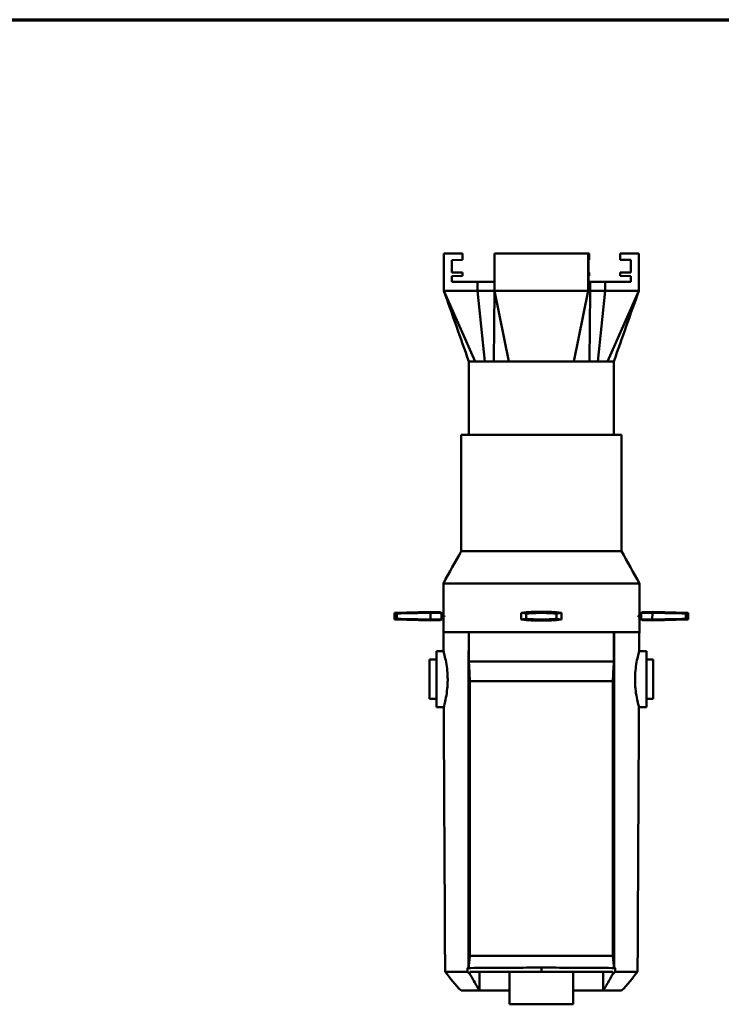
# Model space of a CAD drawing. Header units: millimetres. Extents: x 20 to 2980, y 20 to 2980.
# Tile 10 of 12: x 1026 to 1652, y 2101 to 2980. Entities that reach past the tile are written whole.
import ezdxf

# ---------------------------------------------------------------- set-up
doc = ezdxf.new("R2010")
doc.units = ezdxf.units.MM
doc.layers.add('Border (ISO)', color=7, linetype='Continuous', lineweight=70)
doc.layers.add('Visible (ISO)', color=7, linetype='Continuous', lineweight=50)

# ---------------------------------------------------------------- blocks, each defined once
blk = doc.blocks.new('Borders Chauvet')
at = {"layer": 'Border (ISO)'}
blk.add_line((20, 2980), (2980, 2980), dxfattribs=at)

msp = doc.modelspace()

# ---------------------------------------------------------------- linework, layer by layer
at = {"layer": 'Visible (ISO)'}
for p, q in [((1404.67, 2771.43), (1421.17, 2771.43)), ((1404.67, 2771.43), (1404.67, 2737.91)), ((1421.17, 2765.77), (1421.17, 2771.43)), ((1449.77, 2771.43), (1449.77, 2737.91)), ((1449.77, 2771.43), (1533.56, 2771.43)), ((1534.42, 2771.43), (1533.56, 2771.43)), ((1533.56, 2771.43), (1533.56, 2737.91)), ((1534.42, 2765.8), (1534.42, 2771.43)), ((1578.67, 2771.43), (1562.17, 2771.43)), ((1562.17, 2771.43), (1562.17, 2765.79)), ((1578.67, 2771.43), (1578.67, 2737.91)), ((1411.67, 2765.52), (1421.17, 2765.77)), ((1411.67, 2754.52), (1411.67, 2765.52)), ((1533.87, 2765.52), (1534.42, 2765.8)), ((1533.87, 2754.52), (1533.87, 2765.52)), ((1562.17, 2765.79), (1571.67, 2765.56)), ((1571.67, 2765.56), (1571.67, 2754.52)), ((1421.17, 2754.27), (1411.67, 2754.52)), ((1411.67, 2751.04), (1421.17, 2751.27)), ((1411.67, 2746.02), (1411.67, 2751.04)), ((1421.17, 2751.27), (1421.17, 2754.27)), ((1534.42, 2754.25), (1533.87, 2754.52)), ((1533.87, 2751.02), (1534.42, 2751.3)), ((1533.87, 2746.02), (1533.87, 2751.02)), ((1534.42, 2751.3), (1534.42, 2754.25)), ((1571.67, 2754.52), (1562.17, 2754.27)), ((1562.17, 2754.27), (1562.17, 2751.27)), ((1562.17, 2751.27), (1571.67, 2751.02)), ((1571.67, 2751.02), (1571.67, 2746.02)), ((1434.63, 2746.02), (1411.67, 2746.02)), ((1449.77, 2746.02), (1434.63, 2746.02)), ((1434.63, 2746.02), (1434.63, 2737.91)), ((1548.7, 2746.02), (1535.13, 2746.02)), ((1535.13, 2746.02), (1535.13, 2737.91)), ((1548.7, 2746.02), (1548.7, 2737.91)), ((1404.67, 2737.91), (1432.5, 2675.02)), ((1434.63, 2737.91), (1404.67, 2737.91)), ((1434.63, 2737.91), (1441.19, 2675.02)), ((1434.63, 2737.91), (1449.77, 2737.91)), ((1449.77, 2737.91), (1449.39, 2675.02)), ((1449.77, 2737.91), (1462.72, 2675.02)), ((1533.56, 2737.91), (1449.77, 2737.91)), ((1533.56, 2737.91), (1520.65, 2675.02)), ((1535.13, 2737.91), (1533.56, 2737.91)), ((1535.13, 2737.91), (1534.6, 2675.02)), ((1535.13, 2737.91), (1548.7, 2737.91)), ((1548.7, 2737.91), (1542.07, 2675.02)), ((1578.67, 2737.91), (1548.7, 2737.91)), ((1578.67, 2737.91), (1550.84, 2675.02)), ((1426.92, 2675.03), (1426.92, 2609.53)), ((1556.41, 2675.03), (1556.41, 2609.53)), ((1420.17, 2609.53), (1563.17, 2609.53)), ((1420.17, 2505.82), (1420.17, 2609.53)), ((1563.17, 2505.82), (1563.17, 2609.53)), ((1563.17, 2505.82), (1420.17, 2505.82)), ((1579.17, 2476.99), (1404.17, 2476.99)), ((1404.17, 2448.14), (1404.17, 2476.99)), ((1579.17, 2448.14), (1579.17, 2476.99)), ((1360.58, 2450.57), (1392.57, 2451.69)), ((1392.57, 2450.68), (1392.57, 2451.69)), ((1401.34, 2451.38), (1392.57, 2451.69)), ((1581.99, 2451.38), (1590.77, 2451.69)), ((1590.77, 2451.69), (1590.77, 2450.7)), ((1622.75, 2450.57), (1590.77, 2451.69)), ((1360.68, 2444.8), (1360.58, 2450.57)), ((1360.68, 2444.8), (1392.57, 2443.69)), ((1392.57, 2450.68), (1392.56, 2444.68)), ((1392.57, 2443.69), (1392.57, 2444.68)), ((1401.21, 2443.99), (1392.57, 2443.69)), ((1405.29, 2447.34), (1402.56, 2447.34)), ((1405.29, 2448.14), (1402.57, 2448.14)), ((1404.17, 2433.53), (1404.17, 2447.34)), ((1405.29, 2448.14), (1405.29, 2447.34)), ((1473.61, 2444.7), (1473.72, 2450.7)), ((1509.72, 2450.68), (1509.61, 2444.68)), ((1578.04, 2447.34), (1578.04, 2448.14)), ((1580.76, 2448.14), (1578.04, 2448.14)), ((1580.77, 2447.34), (1578.04, 2447.34)), ((1579.17, 2433.53), (1579.17, 2447.34)), ((1582.12, 2443.99), (1590.77, 2443.69)), ((1590.76, 2444.7), (1590.77, 2450.7)), ((1622.65, 2444.8), (1590.77, 2443.69)), ((1590.77, 2444.7), (1590.77, 2443.69)), ((1622.65, 2444.8), (1622.75, 2450.57)), ((1404.17, 2433.53), (1410.91, 2433.53)), ((1411.01, 2433.53), (1416.75, 2433.53)), ((1416.9, 2433.53), (1420.25, 2433.53)), ((1420.27, 2433.53), (1423, 2433.53)), ((1423.01, 2433.53), (1423, 2433.53)), ((1423, 2433.53), (1423, 2433.53)), ((1423.01, 2433.53), (1426.78, 2433.53)), ((1426.78, 2433.53), (1426.97, 2433.53)), ((1426.97, 2433.53), (1439.18, 2433.53)), ((1439.18, 2433.53), (1544.15, 2433.53)), ((1544.15, 2433.53), (1556.36, 2433.53)), ((1556.55, 2433.53), (1556.36, 2433.53)), ((1556.55, 2433.53), (1560.32, 2433.53)), ((1560.33, 2433.53), (1560.32, 2433.53)), ((1563.06, 2433.53), (1560.33, 2433.53)), ((1560.33, 2433.53), (1560.33, 2433.53)), ((1563.08, 2433.53), (1566.43, 2433.53)), ((1572.32, 2433.53), (1566.58, 2433.53)), ((1572.43, 2433.53), (1579.17, 2433.53)), ((1397.92, 2416.53), (1397.92, 2366.53)), ((1404.26, 2416.53), (1397.92, 2416.53)), ((1585.42, 2416.53), (1579.07, 2416.53)), ((1585.42, 2366.53), (1585.42, 2416.53)), ((1397.92, 2409.04), (1391.92, 2409.04)), ((1391.92, 2409.04), (1391.92, 2399.04)), ((1585.42, 2409.04), (1591.42, 2409.04)), ((1591.42, 2399.04), (1591.42, 2409.04)), ((1391.92, 2384.04), (1391.92, 2399.04)), ((1426.98, 2407.12), (1556.36, 2407.12)), ((1591.42, 2399.04), (1591.42, 2384.04)), ((1391.92, 2384.04), (1391.92, 2374.04)), ((1591.42, 2374.04), (1591.42, 2384.04)), ((1397.92, 2374.04), (1391.92, 2374.04)), ((1585.42, 2374.04), (1591.42, 2374.04)), ((1404.52, 2366.53), (1397.92, 2366.53)), ((1585.42, 2366.53), (1578.81, 2366.53)), ((1427.74, 2128.47), (1427.74, 2130.21)), ((1427.74, 2130.21), (1491.67, 2130.21)), ((1436.4, 2113.53), (1436.4, 2130.21)), ((1463.14, 2130.21), (1463.14, 2101.31)), ((1491.67, 2130.21), (1491.67, 2134.11)), ((1555.59, 2130.21), (1491.67, 2130.21)), ((1520.19, 2130.21), (1520.19, 2101.31)), ((1546.93, 2113.53), (1546.93, 2130.21)), ((1555.59, 2128.47), (1555.59, 2130.21)), ((1463.14, 2113.53), (1436.4, 2113.53)), ((1546.93, 2113.53), (1520.19, 2113.53)), ((1520.19, 2101.31), (1463.14, 2101.31))]:
    msp.add_line(p, q, dxfattribs=at)
for centre, start, end in [((1491.67, 2289.19), 83.62159, 96.34068), ((1491.67, 2606.19), 263.62159, 276.34068)]:
    msp.add_arc(centre, 162.5, start, end, dxfattribs=at)
for centre, major_axis, ratio, start_param, end_param in [((1552.15, 2288.5), (1120.66, -3.03), 0.145831, 1.714081, 1.741212), ((1512.71, 2605.5), (1111.48, -3.01), 0.145831, 4.57731, 4.604474), ((1646.32, 2606.72), (-856.94, -3.17), 0.196862, 1.26944, 1.269441), ((1324.47, 2288.68), (-824.52, -3.05), 0.196862, 4.616734, 4.628978), ((1018.66, 2289.91), (1170.56, -3.17), 0.145831, 1.246069, 1.24607), ((1353.57, 2605.68), (-819.44, -3.03), 0.196862, 1.61767, 1.629821), ((1452.54, 2606.88), (-168.05, 2.97), 0.972515, 1.713686, 1.740735), ((1532.54, 2605.47), (-175.53, 3.1), 0.972515, 1.245674, 1.245676), ((1521.59, 2288.66), (-171.33, 3.05), 0.984634, 5.013015, 5.013017), ((1452.86, 2289.87), (-166.67, 2.94), 0.972515, 4.576834, 4.604079), ((1530.47, 2605.5), (166.67, -2.94), 0.972515, 4.576916, 4.604079), ((1530.79, 2288.5), (168.05, -2.97), 0.972515, 1.713686, 1.740817), ((1461.75, 2606.72), (171.33, -3.05), 0.984634, 5.013015, 5.013017), ((1450.79, 2289.91), (175.53, -3.1), 0.972515, 1.245674, 1.245676), ((1629.76, 2289.7), (819.44, 3.03), 0.196862, 1.61767, 1.629941), ((1658.86, 2606.7), (824.52, 3.05), 0.196862, 4.616853, 4.628978), ((1964.67, 2605.47), (-1170.56, 3.17), 0.145831, 1.246069, 1.24607), ((1337.01, 2288.66), (856.94, 3.17), 0.196862, 1.26944, 1.269441), ((1470.62, 2289.87), (-1111.48, 3.01), 0.145831, 4.577228, 4.604474), ((1431.18, 2606.88), (-1120.66, 3.03), 0.145831, 1.714081, 1.741129)]:
    msp.add_ellipse(centre, major_axis=major_axis, ratio=ratio, start_param=start_param, end_param=end_param, dxfattribs=at)
for points, knots in [([(1535.13, 2746.02), (1535.09, 2746.02), (1535.06, 2746.02), (1535.02, 2746.02), (1534.85, 2746.02), (1534.68, 2746.02), (1534.5, 2746.02), (1534.29, 2746.02), (1534.08, 2746.02), (1533.87, 2746.02)], [0.000001, 0.000001, 0.000001, 0.000001, 0.203884, 0.203884, 0.203884, 1.200045, 1.200045, 1.200045, 2.40009, 2.40009, 2.40009, 2.40009]), ([(1548.7, 2746.02), (1552.53, 2746.02), (1556.35, 2746.02), (1564.01, 2746.02), (1567.84, 2746.02), (1571.67, 2746.02)], [-2.299955, -2.299955, -2.299955, -2.299955, -1.149978, -1.149978, -0.000001, -0.000001, -0.000001, -0.000001]), ([(1426.92, 2675.03), (1426.92, 2675.03), (1427.32, 2675.03), (1429.07, 2675.04), (1430.53, 2675.02), (1432.5, 2675.02)], [3.108588, 3.108588, 3.108588, 3.108588, 4.365956, 4.365956, 5.819137, 5.819137, 5.819137, 5.819137]), ([(1432.5, 2675.02), (1433.63, 2675.02), (1434.93, 2675.02), (1437.83, 2675.03), (1439.44, 2675.02), (1441.19, 2675.02)], [0, 0, 0, 0, 0.837042, 0.837042, 1.674651, 1.674651, 1.674651, 1.674651]), ([(1441.19, 2675.02), (1442.42, 2675.02), (1443.72, 2675.02), (1446.46, 2675.02), (1447.89, 2675.02), (1449.39, 2675.02)], [0, 0, 0, 0, 0.591153, 0.591153, 1.182314, 1.182314, 1.182314, 1.182314]), ([(1449.39, 2675.02), (1451.41, 2675.02), (1453.55, 2675.03), (1458.01, 2675.02), (1460.33, 2675.02), (1462.72, 2675.02)], [0, 0, 0, 0, 0.802944, 0.802944, 1.605385, 1.605385, 1.605385, 1.605385]), ([(1462.72, 2675.02), (1466.64, 2675.02), (1470.75, 2675.03), (1479.22, 2675.03), (1483.56, 2675.03), (1489.19, 2675.03), (1490.44, 2675.03), (1496.7, 2675.02), (1501.69, 2675.04), (1511.45, 2675.04), (1516.17, 2675.02), (1520.65, 2675.02)], [0, 0, 0, 0, 1.314794, 1.314794, 2.629671, 2.629671, 3.005063, 3.005063, 4.508153, 4.508153, 6.011469, 6.011469, 6.011469, 6.011469]), ([(1520.65, 2675.02), (1523.17, 2675.02), (1525.6, 2675.02), (1530.27, 2675.03), (1532.49, 2675.02), (1534.6, 2675.02)], [0, 0, 0, 0, 0.844452, 0.844452, 1.689531, 1.689531, 1.689531, 1.689531]), ([(1534.6, 2675.02), (1535.95, 2675.02), (1537.25, 2675.02), (1539.74, 2675.02), (1540.93, 2675.02), (1542.07, 2675.02)], [0, 0, 0, 0, 0.541394, 0.541394, 1.082784, 1.082784, 1.082784, 1.082784]), ([(1542.07, 2675.02), (1543.83, 2675.02), (1545.46, 2675.03), (1548.39, 2675.02), (1549.7, 2675.02), (1550.84, 2675.02)], [0, 0, 0, 0, 0.843897, 0.843897, 1.687201, 1.687201, 1.687201, 1.687201]), ([(1550.84, 2675.02), (1554.29, 2675.02), (1556.17, 2675.03), (1556.41, 2675.03), (1556.41, 2675.03), (1556.41, 2675.03)], [0, 0, 0, 0, 2.546961, 2.546961, 2.713972, 2.713972, 2.713972, 2.713972]), ([(1360.58, 2450.57), (1360.58, 2450.57), (1360.87, 2450.5), (1361.76, 2450.27), (1362.11, 2450.18), (1362.53, 2450.07)], [7.218001, 7.218001, 7.218001, 7.218001, 8.121597, 8.121597, 8.545551, 8.545551, 8.545551, 8.545551]), ([(1362.6, 2445.3), (1362.19, 2445.19), (1361.84, 2445.11), (1360.96, 2444.88), (1360.68, 2444.8), (1360.68, 2444.8)], [-8.533009, -8.533009, -8.533009, -8.533009, -8.116203, -8.116203, -7.213423, -7.213423, -7.213423, -7.213423]), ([(1505.13, 2445.3), (1503.72, 2445.19), (1502.3, 2445.11), (1497.78, 2444.88), (1494.67, 2444.8), (1488.66, 2444.8), (1485.55, 2444.88), (1481, 2445.11), (1479.55, 2445.2), (1478.11, 2445.3)], [-8.533009, -8.533009, -8.533009, -8.533009, -8.116203, -8.116203, -7.213423, -7.213423, -6.310643, -6.310643, -5.885131, -5.885131, -5.885131, -5.885131]), ([(1478.22, 2450.08), (1479.62, 2450.18), (1481.03, 2450.27), (1485.54, 2450.5), (1488.65, 2450.57), (1494.68, 2450.57), (1497.79, 2450.5), (1502.33, 2450.27), (1503.77, 2450.18), (1505.2, 2450.07)], [5.899158, 5.899158, 5.899158, 5.899158, 6.314405, 6.314405, 7.218001, 7.218001, 8.121597, 8.121597, 8.545551, 8.545551, 8.545551, 8.545551]), ([(1622.65, 2444.8), (1622.65, 2444.8), (1622.37, 2444.88), (1621.48, 2445.11), (1621.13, 2445.2), (1620.71, 2445.3)], [-7.213423, -7.213423, -7.213423, -7.213423, -6.310643, -6.310643, -5.885131, -5.885131, -5.885131, -5.885131]), ([(1620.82, 2450.08), (1621.23, 2450.18), (1621.58, 2450.27), (1622.46, 2450.5), (1622.75, 2450.57), (1622.75, 2450.57)], [5.899158, 5.899158, 5.899158, 5.899158, 6.314405, 6.314405, 7.218001, 7.218001, 7.218001, 7.218001]), ([(1426.74, 2133.91), (1426.74, 2140.15), (1426.74, 2146.39), (1426.75, 2158.88), (1426.75, 2165.12), (1426.75, 2183.84), (1426.75, 2196.33), (1426.75, 2233.78), (1426.76, 2258.75), (1426.76, 2308.69), (1426.77, 2333.66), (1426.77, 2383.59), (1426.77, 2408.56), (1426.78, 2433.53)], [-29.963028, -29.963028, -29.963028, -29.963028, -28.090339, -28.090339, -26.21765, -26.21765, -22.472271, -22.472271, -14.981512, -14.981512, -7.490756, -7.490756, 0, 0, 0, 0]), ([(1426.97, 2433.53), (1426.97, 2433.01), (1426.97, 2432.49), (1426.97, 2431.97), (1426.97, 2431.94), (1426.97, 2431.91), (1426.97, 2431.88), (1426.97, 2431.7), (1426.97, 2431.24), (1426.97, 2430.31), (1426.97, 2430.28), (1426.97, 2430.26), (1426.97, 2430.23), (1426.97, 2429.15), (1426.97, 2428.07), (1426.97, 2426.98), (1426.97, 2426.97), (1426.97, 2426.95), (1426.97, 2426.93), (1426.97, 2425.83), (1426.97, 2424.74), (1426.97, 2423.65), (1426.97, 2422.55), (1426.97, 2421.43), (1426.97, 2420.32), (1426.97, 2419.22), (1426.97, 2418.11), (1426.97, 2417), (1426.97, 2415.89), (1426.97, 2414.78), (1426.97, 2413.67), (1426.98, 2412.56), (1426.98, 2411.45), (1426.98, 2410.35), (1426.98, 2409.79), (1426.98, 2409.24), (1426.98, 2408.68), (1426.98, 2408.16), (1426.98, 2407.64), (1426.98, 2407.12)], [0.000001, 0.000001, 0.000001, 0.000001, 0.1555607, 0.1555607, 0.1555607, 0.1650583, 0.1650583, 0.1650583, 0.2179785, 0.2179785, 0.2179785, 0.2195432, 0.2195432, 0.2195432, 0.2793219, 0.2793219, 0.2793219, 0.2803949, 0.2803949, 0.2803949, 0.3407754, 0.3407754, 0.3407754, 0.4020984, 0.4020984, 0.4020984, 0.4634082, 0.4634082, 0.4634082, 0.5247241, 0.5247241, 0.5247241, 0.5860429, 0.5860429, 0.5860429, 0.6167101, 0.6167101, 0.6167101, 0.6454383, 0.6454383, 0.6454383, 0.6454383]), ([(1556.36, 2433.53), (1556.36, 2433.01), (1556.36, 2432.49), (1556.36, 2431.97), (1556.36, 2431.94), (1556.36, 2431.91), (1556.36, 2431.88), (1556.36, 2431.7), (1556.36, 2431.24), (1556.36, 2430.31), (1556.36, 2430.28), (1556.36, 2430.26), (1556.36, 2430.23), (1556.36, 2429.15), (1556.36, 2428.07), (1556.36, 2426.98), (1556.36, 2426.97), (1556.36, 2426.95), (1556.36, 2426.93), (1556.36, 2425.83), (1556.36, 2424.74), (1556.36, 2423.65), (1556.36, 2422.55), (1556.36, 2421.43), (1556.36, 2420.32), (1556.36, 2419.22), (1556.36, 2418.11), (1556.36, 2417), (1556.36, 2415.89), (1556.36, 2414.78), (1556.36, 2413.67), (1556.36, 2412.56), (1556.36, 2411.45), (1556.36, 2410.35), (1556.36, 2409.79), (1556.36, 2409.24), (1556.36, 2408.68), (1556.36, 2408.16), (1556.36, 2407.64), (1556.36, 2407.12)], [-3.501461, -3.501461, -3.501461, -3.501461, -2.657555, -2.657555, -2.657555, -2.606031, -2.606031, -2.606031, -2.318942, -2.318942, -2.318942, -2.310454, -2.310454, -2.310454, -1.986158, -1.986158, -1.986158, -1.980337, -1.980337, -1.980337, -1.652777, -1.652777, -1.652777, -1.320104, -1.320104, -1.320104, -0.987502, -0.987502, -0.987502, -0.654868, -0.654868, -0.654868, -0.322217, -0.322217, -0.322217, -0.155849, -0.155849, -0.155849, -0.000001, -0.000001, -0.000001, -0.000001]), ([(1556.59, 2133.91), (1556.59, 2140.15), (1556.59, 2146.39), (1556.59, 2158.88), (1556.58, 2165.12), (1556.58, 2183.84), (1556.58, 2196.33), (1556.58, 2233.78), (1556.57, 2258.75), (1556.57, 2308.69), (1556.57, 2333.66), (1556.56, 2383.59), (1556.56, 2408.56), (1556.55, 2433.53)], [0.000001, 0.000001, 0.000001, 0.000001, 1.87269, 1.87269, 3.745379, 3.745379, 7.490758, 7.490758, 14.981516, 14.981516, 22.472273, 22.472273, 29.963029, 29.963029, 29.963029, 29.963029]), ([(1404.52, 2366.53), (1404.52, 2366.53), (1404.52, 2366.55), (1404.6, 2366.83), (1404.85, 2367.69), (1405.58, 2370.57), (1406.06, 2372.6), (1406.97, 2377.41), (1407.38, 2380.12), (1407.85, 2385.02), (1407.97, 2387.06), (1408.04, 2389.95), (1408.05, 2390.76), (1408.04, 2391.57), (1408.03, 2393.47), (1407.96, 2395.36), (1407.63, 2399.86), (1407.32, 2402.38), (1406.52, 2407.32), (1406.03, 2409.64), (1405.12, 2413.47), (1404.72, 2414.91), (1404.34, 2416.26), (1404.26, 2416.53), (1404.26, 2416.53)], [11.879958, 11.879958, 11.879958, 11.879958, 12.061259, 12.061259, 13.030866, 13.030866, 14.026253, 14.026253, 14.968542, 14.968542, 15.594754, 15.594754, 15.837974, 15.837974, 15.837974, 16.408533, 16.408533, 17.227745, 17.227745, 18.1707, 18.1707, 19.160495, 19.160495, 19.79441, 19.79441, 19.79441, 19.79441]), ([(1579.07, 2416.53), (1579.07, 2416.53), (1578.99, 2416.26), (1578.61, 2414.91), (1578.21, 2413.47), (1577.3, 2409.64), (1576.81, 2407.32), (1576.02, 2402.38), (1575.7, 2399.86), (1575.37, 2395.36), (1575.3, 2393.47), (1575.29, 2391.57), (1575.28, 2390.76), (1575.29, 2389.95), (1575.36, 2387.06), (1575.48, 2385.02), (1575.95, 2380.12), (1576.36, 2377.41), (1577.27, 2372.6), (1577.75, 2370.57), (1578.48, 2367.69), (1578.73, 2366.83), (1578.81, 2366.55), (1578.81, 2366.53), (1578.81, 2366.53)], [-3.956455, -3.956455, -3.956455, -3.956455, -3.322495, -3.322495, -2.332701, -2.332701, -1.38975, -1.38975, -0.570557, -0.570557, 0, 0, 0, 0.243219, 0.243219, 0.869439, 0.869439, 1.811748, 1.811748, 2.807131, 2.807131, 3.776738, 3.776738, 3.957989, 3.957989, 3.957989, 3.957989]), ([(1426.98, 2407.12), (1426.99, 2406.85), (1427, 2406.58), (1427.02, 2406.31), (1427.04, 2405.94), (1427.05, 2405.57), (1427.07, 2405.2), (1427.1, 2404.61), (1427.13, 2404.02), (1427.16, 2403.43), (1427.18, 2403.14), (1427.19, 2402.86), (1427.21, 2402.57), (1427.26, 2401.45), (1427.32, 2400.32), (1427.38, 2399.19), (1427.38, 2399.07), (1427.39, 2398.96), (1427.4, 2398.84), (1427.46, 2397.59), (1427.52, 2396.35), (1427.58, 2395.11), (1427.59, 2394.93), (1427.6, 2394.76), (1427.61, 2394.58), (1427.62, 2394.35), (1427.63, 2394.12), (1427.65, 2393.89), (1427.66, 2393.67), (1427.67, 2393.46), (1427.68, 2393.24), (1427.71, 2392.71), (1427.73, 2392.18), (1427.76, 2391.65), (1427.76, 2391.56), (1427.77, 2391.46), (1427.77, 2391.37), (1427.79, 2391.05), (1427.81, 2390.73), (1427.82, 2390.4), (1427.84, 2390.14), (1427.85, 2389.87), (1427.86, 2389.61)], [0.000001, 0.000001, 0.000001, 0.000001, 0.251104, 0.251104, 0.251104, 0.590868, 0.590868, 0.590868, 1.135958, 1.135958, 1.135958, 1.397972, 1.397972, 1.397972, 2.436791, 2.436791, 2.436791, 2.544841, 2.544841, 2.544841, 3.691709, 3.691709, 3.691709, 3.852063, 3.852063, 3.852063, 4.065323, 4.065323, 4.065323, 4.265144, 4.265144, 4.265144, 4.753583, 4.753583, 4.753583, 4.838578, 4.838578, 4.838578, 5.136899, 5.136899, 5.136899, 5.379548, 5.379548, 5.379548, 5.379548]), ([(1556.36, 2407.12), (1556.21, 2404.2), (1556.06, 2401.29), (1555.76, 2395.45), (1555.62, 2392.53), (1555.47, 2389.61)], [-5.379548, -5.379548, -5.379548, -5.379548, -2.689775, -2.689775, -0.000001, -0.000001, -0.000001, -0.000001]), ([(1427.79, 2144.52), (1427.8, 2154.74), (1427.8, 2164.95), (1427.81, 2185.37), (1427.81, 2195.58), (1427.82, 2226.22), (1427.82, 2246.64), (1427.84, 2307.92), (1427.85, 2348.76), (1427.86, 2389.61)], [0.000001, 0.000001, 0.000001, 0.000001, 3.064133, 3.064133, 6.128194, 6.128194, 12.256323, 12.256323, 24.512648, 24.512648, 24.512648, 24.512648]), ([(1427.86, 2389.61), (1449.13, 2389.61), (1470.4, 2389.61), (1512.93, 2389.61), (1534.2, 2389.61), (1555.47, 2389.61)], [0.000001, 0.000001, 0.000001, 0.000001, 6.380201, 6.380201, 12.760401, 12.760401, 12.760401, 12.760401]), ([(1555.54, 2144.52), (1555.53, 2154.74), (1555.53, 2164.95), (1555.53, 2185.37), (1555.52, 2195.58), (1555.51, 2226.22), (1555.51, 2246.64), (1555.49, 2307.92), (1555.48, 2348.76), (1555.47, 2389.61)], [0.000001, 0.000001, 0.000001, 0.000001, 3.064133, 3.064133, 6.128194, 6.128194, 12.256323, 12.256323, 24.512645, 24.512645, 24.512645, 24.512645]), ([(1405.73, 2130.2), (1405.56, 2163.53), (1405.39, 2196.86), (1404.99, 2275.64), (1404.75, 2321.08), (1404.52, 2366.53)], [0, 0, 0, 0, 10, 10, 23.633675, 23.633675, 23.633675, 23.633675]), ([(1578.81, 2366.53), (1578.64, 2333.2), (1578.47, 2299.86), (1578.06, 2221.09), (1577.83, 2175.64), (1577.6, 2130.2)], [0, 0, 0, 0, 10, 10, 23.633676, 23.633676, 23.633676, 23.633676]), ([(1427.79, 2144.52), (1427.74, 2143.99), (1427.69, 2143.45), (1427.58, 2142.38), (1427.53, 2141.85), (1427.37, 2140.24), (1427.26, 2139.17), (1427.12, 2137.75), (1427.09, 2137.4), (1427.03, 2136.79), (1427, 2136.53), (1426.95, 2135.98), (1426.94, 2135.85), (1426.87, 2135.15), (1426.86, 2135.07), (1426.82, 2134.64), (1426.8, 2134.5), (1426.78, 2134.28), (1426.77, 2134.21), (1426.76, 2134.04), (1426.74, 2133.92), (1426.74, 2133.91)], [-0.5346296, -0.5346296, -0.5346296, -0.5346296, -0.4752144, -0.4752144, -0.4157547, -0.4157547, -0.2969095, -0.2969095, -0.2581118, -0.2581118, -0.2290104, -0.2290104, -0.1973534, -0.1973534, -0.1016959, -0.1016959, -0.0499328, -0.0499328, -0.0254751, -0.0254751, -0.000001, -0.000001, -0.000001, -0.000001]), ([(1427.79, 2144.52), (1430.73, 2144.52), (1442.7, 2144.52), (1449.09, 2144.52), (1454.41, 2144.52), (1470.38, 2144.52), (1481.02, 2144.52), (1496.99, 2144.52), (1502.31, 2144.52), (1511.62, 2144.52), (1515.61, 2144.52), (1525.59, 2144.52), (1531.58, 2144.52), (1540.57, 2144.52), (1543.56, 2144.52), (1549.55, 2144.52), (1552.54, 2144.52), (1555.54, 2144.52)], [0.000001, 0.000001, 0.000001, 0.000001, 0.882173, 0.882173, 5.293806, 5.293806, 14.114845, 14.114845, 18.525694, 18.525694, 21.832331, 21.832331, 26.796262, 26.796262, 29.277261, 29.277261, 31.758381, 31.758381, 31.758381, 31.758381]), ([(1555.54, 2144.52), (1555.59, 2143.99), (1555.64, 2143.45), (1555.75, 2142.38), (1555.8, 2141.85), (1555.96, 2140.24), (1556.07, 2139.17), (1556.21, 2137.75), (1556.24, 2137.4), (1556.3, 2136.79), (1556.33, 2136.53), (1556.38, 2135.98), (1556.4, 2135.85), (1556.47, 2135.15), (1556.47, 2135.07), (1556.52, 2134.64), (1556.53, 2134.5), (1556.55, 2134.28), (1556.56, 2134.21), (1556.57, 2134.04), (1556.59, 2133.92), (1556.59, 2133.91)], [-0.5346301, -0.5346301, -0.5346301, -0.5346301, -0.4752139, -0.4752139, -0.415755, -0.415755, -0.29691, -0.29691, -0.2581122, -0.2581122, -0.2290108, -0.2290108, -0.1973538, -0.1973538, -0.1016961, -0.1016961, -0.0499329, -0.0499329, -0.0254751, -0.0254751, -0.000001, -0.000001, -0.000001, -0.000001]), ([(1405.73, 2130.2), (1405.73, 2130.2), (1405.74, 2130.2), (1405.74, 2130.2), (1405.74, 2130.2), (1405.75, 2130.2), (1405.77, 2130.2), (1405.77, 2130.2), (1405.78, 2130.2), (1405.78, 2130.2), (1405.78, 2130.2), (1405.79, 2130.2), (1405.79, 2130.2), (1405.81, 2130.2), (1405.85, 2130.2), (1405.88, 2130.2), (1405.92, 2130.2), (1405.97, 2130.2), (1406.02, 2130.2), (1406.08, 2130.2), (1406.14, 2130.2), (1406.21, 2130.2), (1406.27, 2130.2), (1406.34, 2130.2), (1406.42, 2130.2), (1406.43, 2130.2), (1406.43, 2130.2), (1406.44, 2130.2), (1406.46, 2130.2), (1406.48, 2130.2), (1406.51, 2130.2), (1406.53, 2130.2), (1406.56, 2130.2), (1406.58, 2130.2), (1406.66, 2130.2), (1406.75, 2130.2), (1406.84, 2130.2), (1406.93, 2130.2), (1407.02, 2130.2), (1407.12, 2130.2), (1407.19, 2130.2), (1407.26, 2130.2), (1407.34, 2130.2), (1407.39, 2130.2), (1407.45, 2130.2), (1407.51, 2130.2), (1407.6, 2130.2), (1407.69, 2130.2), (1407.79, 2130.2), (1407.89, 2130.2), (1407.99, 2130.2), (1408.09, 2130.2), (1408.11, 2130.2), (1408.13, 2130.2), (1408.16, 2130.2), (1408.22, 2130.2), (1408.28, 2130.2), (1408.34, 2130.2), (1408.37, 2130.2), (1408.4, 2130.2), (1408.43, 2130.2), (1408.58, 2130.2), (1408.74, 2130.2), (1408.9, 2130.2), (1408.93, 2130.2), (1408.97, 2130.2), (1409, 2130.2), (1409.1, 2130.2), (1409.19, 2130.2), (1409.3, 2130.2), (1409.37, 2130.2), (1409.45, 2130.2), (1409.52, 2130.2), (1409.55, 2130.2), (1409.58, 2130.2), (1409.6, 2130.2), (1409.66, 2130.2), (1409.72, 2130.2), (1409.78, 2130.2), (1409.89, 2130.2), (1410, 2130.2), (1410.12, 2130.2), (1410.19, 2130.2), (1410.26, 2130.2), (1410.33, 2130.2), (1410.46, 2130.2), (1410.59, 2130.2), (1410.72, 2130.2), (1410.76, 2130.2), (1410.79, 2130.2), (1410.82, 2130.2), (1410.92, 2130.2), (1411.03, 2130.2), (1411.13, 2130.2), (1411.39, 2130.2), (1411.65, 2130.2), (1411.93, 2130.2), (1411.95, 2130.2), (1411.98, 2130.2), (1412.01, 2130.2), (1412.24, 2130.2), (1412.47, 2130.2), (1412.72, 2130.2), (1412.79, 2130.2), (1412.87, 2130.2), (1412.95, 2130.2), (1413.16, 2130.2), (1413.37, 2130.2), (1413.59, 2130.2), (1413.67, 2130.2), (1413.76, 2130.2), (1413.84, 2130.2), (1414.09, 2130.2), (1414.34, 2130.2), (1414.59, 2130.2), (1414.71, 2130.2), (1414.83, 2130.2), (1414.95, 2130.2), (1414.99, 2130.2), (1415.03, 2130.2), (1415.07, 2130.2), (1415.33, 2130.2), (1415.6, 2130.2), (1415.87, 2130.2), (1415.91, 2130.2), (1415.94, 2130.2), (1415.97, 2130.2), (1415.99, 2130.2), (1416, 2130.2), (1416.01, 2130.2), (1416.21, 2130.2), (1416.42, 2130.2), (1416.63, 2130.2), (1416.73, 2130.19), (1416.83, 2130.19), (1416.94, 2130.19), (1417.1, 2130.19), (1417.26, 2130.19), (1417.43, 2130.19), (1417.55, 2130.19), (1417.67, 2130.19), (1417.79, 2130.19), (1417.93, 2130.19), (1418.08, 2130.19), (1418.22, 2130.19), (1418.23, 2130.19), (1418.24, 2130.19), (1418.25, 2130.19), (1418.33, 2130.19), (1418.41, 2130.19), (1418.49, 2130.19), (1418.56, 2130.19), (1418.62, 2130.19), (1418.69, 2130.19), (1418.81, 2130.19), (1418.92, 2130.19), (1419.04, 2130.19), (1419.16, 2130.19), (1419.28, 2130.19), (1419.41, 2130.19), (1419.42, 2130.19), (1419.44, 2130.19), (1419.45, 2130.19), (1419.5, 2130.19), (1419.55, 2130.19), (1419.6, 2130.19), (1419.61, 2130.19), (1419.62, 2130.19), (1419.63, 2130.19), (1419.67, 2130.19), (1419.7, 2130.19), (1419.73, 2130.19), (1419.74, 2130.19), (1419.75, 2130.19), (1419.76, 2130.19), (1419.79, 2130.19), (1419.83, 2130.19), (1419.87, 2130.19), (1419.88, 2130.19), (1419.88, 2130.19), (1419.89, 2130.19), (1419.92, 2130.19), (1419.96, 2130.19), (1419.99, 2130.19), (1420.05, 2130.19), (1420.11, 2130.19), (1420.18, 2130.19), (1420.23, 2130.19), (1420.28, 2130.2), (1420.32, 2130.2), (1420.33, 2130.2), (1420.35, 2130.2), (1420.36, 2130.2), (1420.42, 2130.2), (1420.49, 2130.2), (1420.56, 2130.2), (1420.64, 2130.2), (1420.71, 2130.2), (1420.78, 2130.2), (1420.86, 2130.2), (1420.93, 2130.2), (1421.01, 2130.2), (1421.04, 2130.2), (1421.08, 2130.2), (1421.11, 2130.2), (1421.17, 2130.2), (1421.23, 2130.2), (1421.29, 2130.2), (1421.33, 2130.2), (1421.36, 2130.21), (1421.4, 2130.21), (1421.44, 2130.21), (1421.48, 2130.21), (1421.52, 2130.21), (1421.6, 2130.21), (1421.69, 2130.21), (1421.78, 2130.21), (1421.87, 2130.21), (1421.96, 2130.21), (1422.05, 2130.21), (1422.14, 2130.21), (1422.24, 2130.21), (1422.33, 2130.21), (1422.34, 2130.21), (1422.36, 2130.21), (1422.37, 2130.21), (1422.43, 2130.21), (1422.5, 2130.21), (1422.56, 2130.21), (1422.61, 2130.21), (1422.65, 2130.21), (1422.7, 2130.21), (1422.75, 2130.21), (1422.81, 2130.21), (1422.87, 2130.21), (1422.93, 2130.21), (1422.99, 2130.21), (1423.05, 2130.21), (1423.13, 2130.2), (1423.2, 2130.2), (1423.28, 2130.2), (1423.35, 2130.2), (1423.42, 2130.2), (1423.49, 2130.2), (1423.51, 2130.19), (1423.53, 2130.19), (1423.55, 2130.19), (1423.59, 2130.19), (1423.63, 2130.19), (1423.67, 2130.19), (1423.75, 2130.19), (1423.83, 2130.19), (1423.91, 2130.18), (1423.94, 2130.18), (1423.97, 2130.18), (1424, 2130.18), (1424.03, 2130.18), (1424.07, 2130.18), (1424.11, 2130.18), (1424.14, 2130.18), (1424.17, 2130.18), (1424.21, 2130.18), (1424.27, 2130.17), (1424.32, 2130.17), (1424.38, 2130.17), (1424.4, 2130.17), (1424.43, 2130.17), (1424.45, 2130.17), (1424.45, 2130.17), (1424.46, 2130.17), (1424.46, 2130.17), (1424.52, 2130.17), (1424.58, 2130.17), (1424.63, 2130.17), (1424.69, 2130.17), (1424.75, 2130.17), (1424.81, 2130.17), (1424.88, 2130.17), (1424.94, 2130.17), (1425.01, 2130.17), (1425.09, 2130.18), (1425.17, 2130.18), (1425.25, 2130.18), (1425.28, 2130.18), (1425.32, 2130.18), (1425.35, 2130.18), (1425.39, 2130.18), (1425.42, 2130.18), (1425.46, 2130.18), (1425.52, 2130.18), (1425.57, 2130.18), (1425.63, 2130.18), (1425.68, 2130.18), (1425.74, 2130.17), (1425.79, 2130.17), (1425.8, 2130.17), (1425.8, 2130.17), (1425.81, 2130.17)], [-3.636161, -3.636161, -3.636161, -3.636161, -3.602932, -3.602932, -3.602932, -3.48803, -3.48803, -3.48803, -3.470511, -3.470511, -3.470511, -3.453915, -3.453915, -3.453915, -3.337468, -3.337468, -3.337468, -3.221021, -3.221021, -3.221021, -3.105494, -3.105494, -3.105494, -2.997262, -2.997262, -2.997262, -2.989967, -2.989967, -2.989967, -2.957688, -2.957688, -2.957688, -2.925483, -2.925483, -2.925483, -2.825735, -2.825735, -2.825735, -2.729354, -2.729354, -2.729354, -2.658547, -2.658547, -2.658547, -2.609124, -2.609124, -2.609124, -2.528809, -2.528809, -2.528809, -2.451284, -2.451284, -2.451284, -2.434602, -2.434602, -2.434602, -2.388833, -2.388833, -2.388833, -2.367849, -2.367849, -2.367849, -2.260999, -2.260999, -2.260999, -2.239983, -2.239983, -2.239983, -2.177315, -2.177315, -2.177315, -2.131511, -2.131511, -2.131511, -2.11546, -2.11546, -2.11546, -2.080882, -2.080882, -2.080882, -2.016075, -2.016075, -2.016075, -1.977138, -1.977138, -1.977138, -1.907326, -1.907326, -1.907326, -1.890604, -1.890604, -1.890604, -1.837425, -1.837425, -1.837425, -1.708018, -1.708018, -1.708018, -1.695581, -1.695581, -1.695581, -1.587493, -1.587493, -1.587493, -1.553479, -1.553479, -1.553479, -1.461918, -1.461918, -1.461918, -1.426115, -1.426115, -1.426115, -1.325257, -1.325257, -1.325257, -1.278357, -1.278357, -1.278357, -1.26301, -1.26301, -1.26301, -1.160839, -1.160839, -1.160839, -1.148423, -1.148423, -1.148423, -1.144298, -1.144298, -1.144298, -1.068984, -1.068984, -1.068984, -1.032038, -1.032038, -1.032038, -0.9743, -0.9743, -0.9743, -0.932564, -0.932564, -0.932564, -0.883909, -0.883909, -0.883909, -0.880976, -0.880976, -0.880976, -0.85383, -0.85383, -0.85383, -0.831133, -0.831133, -0.831133, -0.793425, -0.793425, -0.793425, -0.752933, -0.752933, -0.752933, -0.748087, -0.748087, -0.748087, -0.732314, -0.732314, -0.732314, -0.728933, -0.728933, -0.728933, -0.717916, -0.717916, -0.717916, -0.715345, -0.715345, -0.715345, -0.703991, -0.703991, -0.703991, -0.701106, -0.701106, -0.701106, -0.691393, -0.691393, -0.691393, -0.671548, -0.671548, -0.671548, -0.656353, -0.656353, -0.656353, -0.653066, -0.653066, -0.653066, -0.631631, -0.631631, -0.631631, -0.60974, -0.60974, -0.60974, -0.587117, -0.587117, -0.587117, -0.576497, -0.576497, -0.576497, -0.559198, -0.559198, -0.559198, -0.547876, -0.547876, -0.547876, -0.536465, -0.536465, -0.536465, -0.510641, -0.510641, -0.510641, -0.484151, -0.484151, -0.484151, -0.456813, -0.456813, -0.456813, -0.453103, -0.453103, -0.453103, -0.434975, -0.434975, -0.434975, -0.421695, -0.421695, -0.421695, -0.40461, -0.40461, -0.40461, -0.3855, -0.3855, -0.3855, -0.361008, -0.361008, -0.361008, -0.33699, -0.33699, -0.33699, -0.330242, -0.330242, -0.330242, -0.315853, -0.315853, -0.315853, -0.287844, -0.287844, -0.287844, -0.277547, -0.277547, -0.277547, -0.264032, -0.264032, -0.264032, -0.252073, -0.252073, -0.252073, -0.230569, -0.230569, -0.230569, -0.220943, -0.220943, -0.220943, -0.219614, -0.219614, -0.219614, -0.195375, -0.195375, -0.195375, -0.168652, -0.168652, -0.168652, -0.136036, -0.136036, -0.136036, -0.094945, -0.094945, -0.094945, -0.076546, -0.076546, -0.076546, -0.058304, -0.058304, -0.058304, -0.029344, -0.029344, -0.029344, -0.003216, -0.003216, -0.003216, -0.000418, -0.000418, -0.000418, -0.000418]), ([(1491.67, 2134.11), (1489.31, 2134.1), (1487.76, 2134.08), (1480.95, 2134.04), (1480.51, 2134.04), (1474.15, 2134), (1472.21, 2133.99), (1467.12, 2133.96), (1465.07, 2133.94), (1441.27, 2133.8), (1433.12, 2133.74), (1425.79, 2133.7)], [-4.731135, -4.731135, -4.731135, -4.731135, -3.4275, -3.4275, -2.634476, -2.634476, -2.442962, -2.442962, -2.201667, -2.201667, -0.000152, -0.000152, -0.000152, -0.000152]), ([(1426.74, 2133.91), (1426.59, 2133.87), (1426.43, 2133.84), (1426.11, 2133.77), (1425.95, 2133.73), (1425.79, 2133.7)], [0.0000043, 0.0000043, 0.0000043, 0.0000043, 0.0735269, 0.0735269, 0.1442359, 0.1442359, 0.1442359, 0.1442359]), ([(1425.81, 2130.17), (1425.81, 2130.76), (1425.8, 2131.34), (1425.79, 2132.52), (1425.79, 2133.11), (1425.79, 2133.7)], [0.0002421, 0.0002421, 0.0002421, 0.0002421, 0.1761636, 0.1761636, 0.351863, 0.351863, 0.351863, 0.351863]), ([(1427.74, 2128.47), (1427.35, 2128.83), (1427.01, 2129.12), (1426.45, 2129.62), (1426.07, 2129.95), (1425.81, 2130.17)], [0.000001, 0.000001, 0.000001, 0.000001, 0.1606199, 0.1606199, 0.3557534, 0.3557534, 0.3557534, 0.3557534]), ([(1436.4, 2113.53), (1435.89, 2114.36), (1435.45, 2115.16), (1434.24, 2117.27), (1433.7, 2118.19), (1431.65, 2121.74), (1431.03, 2122.81), (1429.61, 2125.25), (1429.28, 2125.81), (1428.37, 2127.39), (1428.1, 2127.86), (1427.74, 2128.47)], [0.000077, 0.000077, 0.000077, 0.000077, 0.338827, 0.338827, 0.601938, 0.601938, 1.353121, 1.353121, 1.705713, 1.705713, 2.190577, 2.190577, 2.190577, 2.190577]), ([(1491.67, 2134.11), (1494.02, 2134.1), (1495.58, 2134.08), (1502.38, 2134.04), (1502.82, 2134.04), (1509.19, 2134), (1511.12, 2133.99), (1516.21, 2133.96), (1518.26, 2133.94), (1542.06, 2133.8), (1550.21, 2133.74), (1557.55, 2133.7)], [-4.731113, -4.731113, -4.731113, -4.731113, -3.427482, -3.427482, -2.634462, -2.634462, -2.442948, -2.442948, -2.201654, -2.201654, -0.000148, -0.000148, -0.000148, -0.000148]), ([(1546.93, 2113.53), (1547.17, 2113.92), (1547.38, 2114.29), (1547.81, 2115.04), (1548.04, 2115.45), (1548.83, 2116.82), (1548.88, 2116.91), (1550.71, 2120.05), (1551.7, 2121.76), (1553.17, 2124.31), (1553.66, 2125.14), (1555.03, 2127.5), (1555.23, 2127.85), (1555.59, 2128.47)], [0.000088, 0.000088, 0.000088, 0.000088, 0.160497, 0.160497, 0.288767, 0.288767, 0.514413, 0.514413, 0.781167, 0.781167, 0.911829, 0.911829, 1.15073, 1.15073, 1.15073, 1.15073]), ([(1555.59, 2128.47), (1555.9, 2128.75), (1556.25, 2129.07), (1556.9, 2129.65), (1557.2, 2129.9), (1557.52, 2130.17)], [0.0000135, 0.0000135, 0.0000135, 0.0000135, 0.1248357, 0.1248357, 0.2487112, 0.2487112, 0.2487112, 0.2487112]), ([(1556.59, 2133.91), (1556.74, 2133.87), (1556.9, 2133.84), (1557.22, 2133.77), (1557.38, 2133.73), (1557.55, 2133.7)], [0.0000016, 0.0000016, 0.0000016, 0.0000016, 0.0733475, 0.0733475, 0.1437416, 0.1437416, 0.1437416, 0.1437416]), ([(1557.52, 2130.17), (1557.53, 2130.76), (1557.53, 2131.34), (1557.54, 2132.52), (1557.54, 2133.11), (1557.55, 2133.7)], [-0.3518824, -0.3518824, -0.3518824, -0.3518824, -0.1758264, -0.1758264, -0.0000721, -0.0000721, -0.0000721, -0.0000721]), ([(1577.6, 2130.2), (1577.6, 2130.2), (1577.6, 2130.2), (1577.59, 2130.2), (1577.59, 2130.2), (1577.58, 2130.2), (1577.56, 2130.2), (1577.56, 2130.2), (1577.55, 2130.2), (1577.55, 2130.2), (1577.55, 2130.2), (1577.54, 2130.2), (1577.54, 2130.2), (1577.52, 2130.2), (1577.49, 2130.2), (1577.45, 2130.2), (1577.41, 2130.2), (1577.36, 2130.2), (1577.31, 2130.2), (1577.25, 2130.2), (1577.19, 2130.2), (1577.12, 2130.2), (1577.06, 2130.2), (1576.99, 2130.2), (1576.91, 2130.2), (1576.9, 2130.2), (1576.9, 2130.2), (1576.89, 2130.2), (1576.87, 2130.2), (1576.85, 2130.2), (1576.82, 2130.2), (1576.8, 2130.2), (1576.77, 2130.2), (1576.75, 2130.2), (1576.67, 2130.2), (1576.58, 2130.2), (1576.49, 2130.2), (1576.4, 2130.2), (1576.31, 2130.2), (1576.21, 2130.2), (1576.14, 2130.2), (1576.07, 2130.2), (1575.99, 2130.2), (1575.94, 2130.2), (1575.88, 2130.2), (1575.83, 2130.2), (1575.73, 2130.2), (1575.64, 2130.2), (1575.54, 2130.2), (1575.44, 2130.2), (1575.34, 2130.2), (1575.24, 2130.2), (1575.22, 2130.2), (1575.2, 2130.2), (1575.18, 2130.2), (1575.11, 2130.2), (1575.05, 2130.2), (1574.99, 2130.2), (1574.96, 2130.2), (1574.93, 2130.2), (1574.9, 2130.2), (1574.75, 2130.2), (1574.59, 2130.2), (1574.43, 2130.2), (1574.4, 2130.2), (1574.37, 2130.2), (1574.33, 2130.2), (1574.24, 2130.2), (1574.14, 2130.2), (1574.03, 2130.2), (1573.96, 2130.2), (1573.89, 2130.2), (1573.81, 2130.2), (1573.78, 2130.2), (1573.76, 2130.2), (1573.73, 2130.2), (1573.67, 2130.2), (1573.61, 2130.2), (1573.55, 2130.2), (1573.44, 2130.2), (1573.33, 2130.2), (1573.21, 2130.2), (1573.14, 2130.2), (1573.07, 2130.2), (1573, 2130.2), (1572.87, 2130.2), (1572.74, 2130.2), (1572.61, 2130.2), (1572.58, 2130.2), (1572.54, 2130.2), (1572.51, 2130.2), (1572.41, 2130.2), (1572.3, 2130.2), (1572.2, 2130.2), (1571.94, 2130.2), (1571.68, 2130.2), (1571.4, 2130.2), (1571.38, 2130.2), (1571.35, 2130.2), (1571.32, 2130.2), (1571.09, 2130.2), (1570.86, 2130.2), (1570.61, 2130.2), (1570.54, 2130.2), (1570.46, 2130.2), (1570.38, 2130.2), (1570.17, 2130.2), (1569.96, 2130.2), (1569.74, 2130.2), (1569.66, 2130.2), (1569.57, 2130.2), (1569.49, 2130.2), (1569.24, 2130.2), (1569, 2130.2), (1568.74, 2130.2), (1568.62, 2130.2), (1568.5, 2130.2), (1568.38, 2130.2), (1568.34, 2130.2), (1568.3, 2130.2), (1568.26, 2130.2), (1568, 2130.2), (1567.73, 2130.2), (1567.46, 2130.2), (1567.42, 2130.2), (1567.39, 2130.2), (1567.36, 2130.2), (1567.35, 2130.2), (1567.33, 2130.2), (1567.32, 2130.2), (1567.12, 2130.2), (1566.91, 2130.2), (1566.7, 2130.2), (1566.6, 2130.19), (1566.5, 2130.19), (1566.39, 2130.19), (1566.23, 2130.19), (1566.07, 2130.19), (1565.9, 2130.19), (1565.78, 2130.19), (1565.66, 2130.19), (1565.54, 2130.19), (1565.4, 2130.19), (1565.26, 2130.19), (1565.11, 2130.19), (1565.1, 2130.19), (1565.09, 2130.19), (1565.09, 2130.19), (1565, 2130.19), (1564.92, 2130.19), (1564.84, 2130.19), (1564.77, 2130.19), (1564.71, 2130.19), (1564.64, 2130.19), (1564.52, 2130.19), (1564.41, 2130.19), (1564.3, 2130.19), (1564.2, 2130.19), (1564.1, 2130.19), (1564.01, 2130.19), (1563.97, 2130.19), (1563.92, 2130.19), (1563.88, 2130.19), (1563.83, 2130.19), (1563.77, 2130.19), (1563.72, 2130.19), (1563.71, 2130.19), (1563.71, 2130.19), (1563.7, 2130.19), (1563.66, 2130.19), (1563.62, 2130.19), (1563.59, 2130.19), (1563.58, 2130.19), (1563.58, 2130.19), (1563.57, 2130.19), (1563.53, 2130.19), (1563.49, 2130.19), (1563.45, 2130.19), (1563.45, 2130.19), (1563.44, 2130.19), (1563.44, 2130.19), (1563.41, 2130.19), (1563.38, 2130.19), (1563.34, 2130.19), (1563.3, 2130.19), (1563.25, 2130.19), (1563.21, 2130.19), (1563.16, 2130.19), (1563.12, 2130.19), (1563.07, 2130.2), (1563.05, 2130.2), (1563.03, 2130.2), (1563.01, 2130.2), (1563, 2130.2), (1562.99, 2130.2), (1562.97, 2130.2), (1562.9, 2130.2), (1562.83, 2130.2), (1562.76, 2130.2), (1562.68, 2130.2), (1562.61, 2130.2), (1562.53, 2130.2), (1562.45, 2130.2), (1562.37, 2130.2), (1562.29, 2130.2), (1562.27, 2130.2), (1562.24, 2130.2), (1562.22, 2130.2), (1562.16, 2130.2), (1562.1, 2130.2), (1562.04, 2130.2), (1562.01, 2130.2), (1561.97, 2130.21), (1561.93, 2130.21), (1561.89, 2130.21), (1561.85, 2130.21), (1561.81, 2130.21), (1561.73, 2130.21), (1561.64, 2130.21), (1561.56, 2130.21), (1561.47, 2130.21), (1561.38, 2130.21), (1561.29, 2130.21), (1561.19, 2130.21), (1561.1, 2130.21), (1561, 2130.21), (1560.99, 2130.21), (1560.98, 2130.21), (1560.96, 2130.21), (1560.9, 2130.21), (1560.84, 2130.21), (1560.77, 2130.21), (1560.73, 2130.21), (1560.68, 2130.21), (1560.64, 2130.21), (1560.57, 2130.21), (1560.51, 2130.21), (1560.45, 2130.21), (1560.37, 2130.21), (1560.29, 2130.21), (1560.22, 2130.2), (1560.14, 2130.2), (1560.07, 2130.2), (1560, 2130.2), (1559.94, 2130.2), (1559.88, 2130.2), (1559.82, 2130.2), (1559.81, 2130.2), (1559.8, 2130.2), (1559.78, 2130.2), (1559.74, 2130.19), (1559.7, 2130.19), (1559.66, 2130.19), (1559.55, 2130.19), (1559.44, 2130.19), (1559.33, 2130.19), (1559.27, 2130.18), (1559.2, 2130.18), (1559.13, 2130.18), (1559.06, 2130.18), (1558.99, 2130.18), (1558.93, 2130.18), (1558.91, 2130.18), (1558.9, 2130.18), (1558.88, 2130.18), (1558.88, 2130.18), (1558.88, 2130.18), (1558.87, 2130.18), (1558.8, 2130.18), (1558.73, 2130.18), (1558.67, 2130.18), (1558.59, 2130.18), (1558.51, 2130.18), (1558.43, 2130.18), (1558.34, 2130.18), (1558.24, 2130.18), (1558.15, 2130.18), (1558.09, 2130.18), (1558.03, 2130.18), (1557.98, 2130.18), (1557.9, 2130.18), (1557.83, 2130.18), (1557.75, 2130.17), (1557.69, 2130.17), (1557.62, 2130.17), (1557.55, 2130.17), (1557.54, 2130.17), (1557.53, 2130.17), (1557.52, 2130.17)], [13.507554, 13.507554, 13.507554, 13.507554, 13.564211, 13.564211, 13.564211, 13.760121, 13.760121, 13.760121, 13.789992, 13.789992, 13.789992, 13.818288, 13.818288, 13.818288, 14.016832, 14.016832, 14.016832, 14.215376, 14.215376, 14.215376, 14.412352, 14.412352, 14.412352, 14.596885, 14.596885, 14.596885, 14.609328, 14.609328, 14.609328, 14.664364, 14.664364, 14.664364, 14.719275, 14.719275, 14.719275, 14.889346, 14.889346, 14.889346, 15.053674, 15.053674, 15.053674, 15.174404, 15.174404, 15.174404, 15.258651, 15.258651, 15.258651, 15.395586, 15.395586, 15.395586, 15.527763, 15.527763, 15.527763, 15.556235, 15.556235, 15.556235, 15.634273, 15.634273, 15.634273, 15.67005, 15.67005, 15.67005, 15.851912, 15.851912, 15.851912, 15.888063, 15.888063, 15.888063, 15.994914, 15.994914, 15.994914, 16.073013, 16.073013, 16.073013, 16.100378, 16.100378, 16.100378, 16.159334, 16.159334, 16.159334, 16.269795, 16.269795, 16.269795, 16.336219, 16.336219, 16.336219, 16.455251, 16.455251, 16.455251, 16.483761, 16.483761, 16.483761, 16.574433, 16.574433, 16.574433, 16.79507, 16.79507, 16.79507, 16.816279, 16.816279, 16.816279, 17.000524, 17.000524, 17.000524, 17.058566, 17.058566, 17.058566, 17.214679, 17.214679, 17.214679, 17.275673, 17.275673, 17.275673, 17.447687, 17.447687, 17.447687, 17.527654, 17.527654, 17.527654, 17.55382, 17.55382, 17.55382, 17.728022, 17.728022, 17.728022, 17.749193, 17.749193, 17.749193, 17.756168, 17.756168, 17.756168, 17.884657, 17.884657, 17.884657, 17.94763, 17.94763, 17.94763, 18.046299, 18.046299, 18.046299, 18.11717, 18.11717, 18.11717, 18.20019, 18.20019, 18.20019, 18.205192, 18.205192, 18.205192, 18.251409, 18.251409, 18.251409, 18.290172, 18.290172, 18.290172, 18.354462, 18.354462, 18.354462, 18.407704, 18.407704, 18.407704, 18.431765, 18.431765, 18.431765, 18.460383, 18.460383, 18.460383, 18.464428, 18.464428, 18.464428, 18.485131, 18.485131, 18.485131, 18.487529, 18.487529, 18.487529, 18.508651, 18.508651, 18.508651, 18.511888, 18.511888, 18.511888, 18.528454, 18.528454, 18.528454, 18.552245, 18.552245, 18.552245, 18.57695, 18.57695, 18.57695, 18.588118, 18.588118, 18.588118, 18.593812, 18.593812, 18.593812, 18.632101, 18.632101, 18.632101, 18.671245, 18.671245, 18.671245, 18.711708, 18.711708, 18.711708, 18.72447, 18.72447, 18.72447, 18.754006, 18.754006, 18.754006, 18.77335, 18.77335, 18.77335, 18.792715, 18.792715, 18.792715, 18.836228, 18.836228, 18.836228, 18.881012, 18.881012, 18.881012, 18.92752, 18.92752, 18.92752, 18.934574, 18.934574, 18.934574, 18.965139, 18.965139, 18.965139, 18.987373, 18.987373, 18.987373, 19.018537, 19.018537, 19.018537, 19.058104, 19.058104, 19.058104, 19.096417, 19.096417, 19.096417, 19.127254, 19.127254, 19.127254, 19.13473, 19.13473, 19.13473, 19.156652, 19.156652, 19.156652, 19.21342, 19.21342, 19.21342, 19.249887, 19.249887, 19.249887, 19.284802, 19.284802, 19.284802, 19.292845, 19.292845, 19.292845, 19.295055, 19.295055, 19.295055, 19.333386, 19.333386, 19.333386, 19.378843, 19.378843, 19.378843, 19.436251, 19.436251, 19.436251, 19.471656, 19.471656, 19.471656, 19.516527, 19.516527, 19.516527, 19.556456, 19.556456, 19.556456, 19.561365, 19.561365, 19.561365, 19.561365]), ([(1420.06, 2113.53), (1420.06, 2113.53), (1420.18, 2113.53), (1421.38, 2113.53), (1423.62, 2113.53), (1427.85, 2113.53), (1429.43, 2113.53), (1432.45, 2113.53), (1435, 2113.53), (1436.4, 2113.53)], [-2.026709, -2.026709, -2.026709, -2.026709, -1.809678, -1.809678, -1.096257, -1.096257, -0.64398, -0.64398, -0.000634, -0.000634, -0.000634, -0.000634]), ([(1546.93, 2113.53), (1548.27, 2113.53), (1550.84, 2113.53), (1554.1, 2113.53), (1555.67, 2113.53), (1560.39, 2113.53), (1562.29, 2113.53), (1563.18, 2113.53), (1563.27, 2113.53), (1563.28, 2113.53)], [-17.303126, -17.303126, -17.303126, -17.303126, -16.703393, -16.703393, -16.288158, -16.288158, -15.491308, -15.491308, -15.26352, -15.26352, -15.26352, -15.26352])]:
    msp.add_open_spline(points, degree=3, knots=knots, dxfattribs=at)
for points, degree in [([(1426.92, 2675.03), (1419.5, 2695.99), (1412.08, 2716.95), (1404.67, 2737.91)], 3), ([(1578.67, 2737.91), (1571.25, 2716.95), (1563.83, 2695.99), (1556.41, 2675.03)], 3), ([(1404.17, 2476.99), (1409.5, 2486.6), (1414.83, 2496.21), (1420.17, 2505.82)], 3), ([(1563.17, 2505.82), (1568.5, 2496.21), (1573.83, 2486.6), (1579.17, 2476.99)], 3), ([(1402.51, 2444.82), (1401.64, 2444.27), (1401.21, 2443.99), (1401.21, 2443.99)], 3), ([(1402.62, 2450.54), (1401.76, 2451.1), (1401.34, 2451.38), (1401.34, 2451.38)], 3), ([(1402.51, 2444.82), (1402.57, 2447.68), (1402.62, 2450.54)], 2), ([(1402.51, 2444.82), (1402.51, 2444.83), (1402.52, 2444.83), (1402.52, 2444.83)], 3), ([(1478.22, 2450.08), (1478.17, 2447.69), (1478.11, 2445.3)], 2), ([(1580.71, 2450.54), (1580.71, 2450.55), (1580.72, 2450.55), (1580.72, 2450.55)], 3), ([(1580.76, 2448.14), (1580.73, 2449.34), (1580.71, 2450.54)], 2), ([(1581.99, 2451.38), (1581.99, 2451.38), (1581.57, 2451.11), (1580.72, 2450.55)], 3), ([(1582.12, 2443.99), (1582.12, 2443.99), (1581.68, 2444.27), (1580.81, 2444.83)], 3), ([(1620.82, 2450.08), (1620.77, 2447.69), (1620.71, 2445.3)], 2), ([(1404.26, 2416.53), (1404.23, 2422.2), (1404.2, 2427.86), (1404.17, 2433.53)], 3), ([(1579.16, 2433.53), (1579.13, 2427.86), (1579.1, 2422.2), (1579.07, 2416.53)], 3), ([(1420.06, 2113.53), (1414.83, 2118.66), (1410.53, 2124.66), (1405.73, 2130.2)], 3), ([(1577.6, 2130.2), (1572.8, 2124.66), (1568.5, 2118.66), (1563.27, 2113.53)], 3)]:
    msp.add_open_spline(points, degree=degree, dxfattribs=at)
for points, weights in [([(1362.6, 2445.3), (1362.57, 2447.68), (1362.53, 2450.07)], [1.00000000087, 1.00000000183, 1.00000000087]), ([(1402.56, 2447.34), (1402.54, 2446.09), (1402.52, 2444.83)], [0.999999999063, 0.999999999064, 0.999999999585]), ([(1505.13, 2445.3), (1505.17, 2447.68), (1505.2, 2450.07)], [1.00000000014, 1.00000000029, 1.00000000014]), ([(1580.72, 2450.55), (1580.77, 2447.7), (1580.81, 2444.83)], [0.999999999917, 0.999999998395, 0.999999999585])]:
    msp.add_rational_spline(points, weights, degree=2, dxfattribs=at)

# ---------------------------------------------------------------- block references
msp.add_blockref('Borders Chauvet', (0, 0))

doc.saveas('drawing.dxf')
